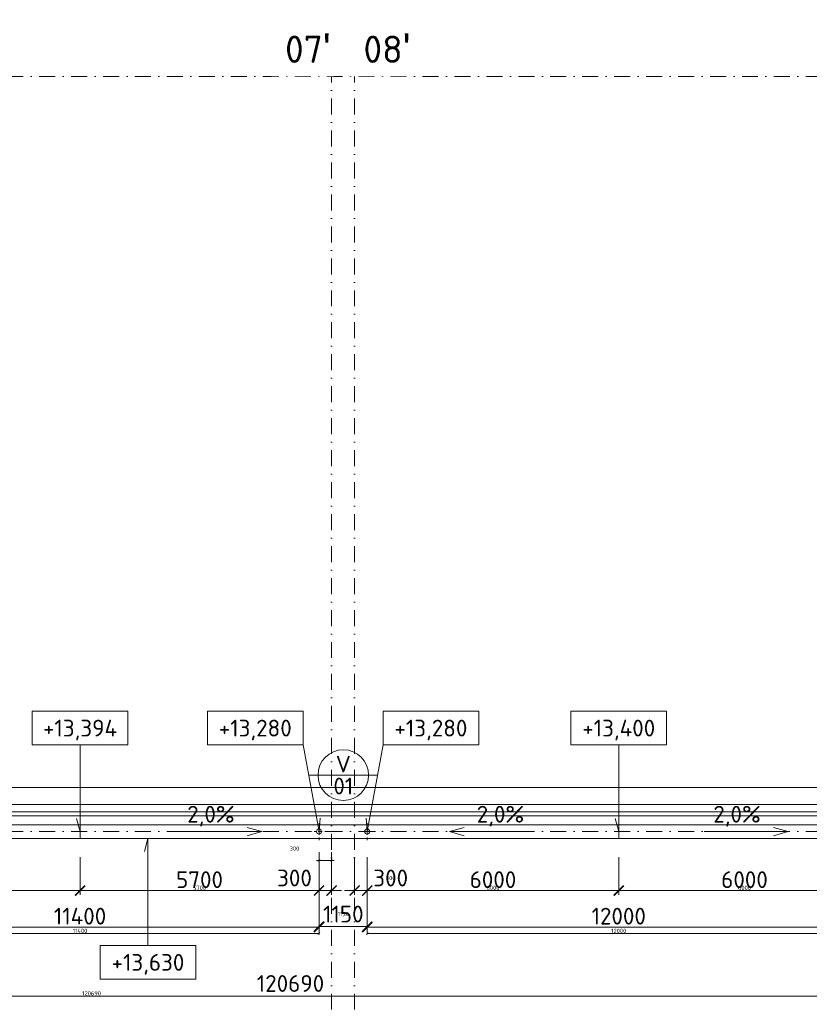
# Model space of a CAD drawing. Header units: millimetres. Extents: x -725694 to 5289369, y -1488057 to 2187451.
# Tile 198 of 256: x 70560 to 89396, y 227184 to 250655. Entities that reach past the tile are written whole.
import ezdxf
from ezdxf.enums import TextEntityAlignment as Align

# ---------------------------------------------------------------- set-up
doc = ezdxf.new("R2010")
doc.units = ezdxf.units.MM
doc.linetypes.add('CENTERX2', pattern=[101.6, 63.5, -12.7, 12.7, -12.7])
doc.linetypes.add('DASHDOT', pattern=[25.4, 12.7, -6.35, 0, -6.35])
doc.layers.get('Defpoints').update_dxf_attribs({"color": 8})
for name, color, linetype, lineweight in [('A99_N_kce-pohl', 1, 'Continuous', 9), ('A99_N_koty-200', 5, 'Continuous', 5), ('A99_N_koty-200 @ 200', 5, 'Continuous', 5), ('A99_N_koty-200 @ 50 (2)', 5, 'Continuous', 5), ('A99_N_koty-vysk', 160, 'Continuous', 5), ('A99_N_txt-popis-200', 240, 'Continuous', 5), ('A99_N_znaceni 200', 5, 'Continuous', 5), ('A99_S_kce-pohl', 7, 'Continuous', 5), ('A99_S_osy', 1, 'CENTERX2', 5)]:
    doc.layers.add(name, color=color, linetype=linetype, lineweight=lineweight)
doc.styles.add('A99_kota', font='isocpeur.ttf', dxfattribs={"height": 2})
doc.styles.add('A99_popis', font='isocpeur.ttf')
doc.styles.add('ad_popis 100', font='isocpeur.ttf', dxfattribs={"height": 200})
doc.dimstyles.new('A99_kota_200 new', dxfattribs={"dimscale": 200, "dimtxt": 2, "dimasz": 1.2, "dimexe": 0.5, "dimexo": 1.5, "dimgap": 0.3, "dimtad": 1, "dimdec": 0, "dimzin": 3, "dimdsep": 46, "dimtxsty": 'A99_kota', "dimblk": 'ARCHTICK', "dimcen": 2.5, "dimazin": 2, "dimtfac": 0.75, "dimtdec": 0, "dimtmove": 2, "dimatfit": 0, "dimfxl": 0, "dimtolj": 1, "dimtzin": 0, "dimlwd": 5, "dimlwe": 5, "dimarcsym": 0})

# ---------------------------------------------------------------- blocks, each defined once
blk = doc.blocks.new('_ArchTick')
at = {"color": 0, "linetype": 'ByBlock', "const_width": 0.15}
blk.add_lwpolyline([(-0.5, -0.5), (0.5, 0.5)], dxfattribs=at)
blk = doc.blocks.new('*D4497')
at = {"layer": 'A99_N_koty-200', "color": 0, "linetype": 'Continuous', "lineweight": 5, "transparency": 16777216}
for p, q in [((11930, 226580), (11930, 227480)), ((132620, 226580), (132620, 227480)), ((11930, 227380), (132620, 227380))]:
    blk.add_line(p, q, dxfattribs=at)
at = {"layer": 'Defpoints', "color": 0, "linetype": 'Continuous', "lineweight": 0, "transparency": 16777216}
for p in [(132620, 227380), (11930, 225255), (132620, 225255)]:
    blk.add_point(p, dxfattribs=at)
at = {"layer": 'A99_N_koty-200', "color": 0, "linetype": 'Continuous', "lineweight": 5, "transparency": 16777216, "xscale": 240, "yscale": 240, "zscale": 240, "rotation": 180}
blk.add_blockref('_ArchTick', (11930, 227380), dxfattribs=at)
at = {"layer": 'A99_N_koty-200', "color": 0, "linetype": 'Continuous', "lineweight": 5, "transparency": 16777216, "xscale": 240, "yscale": 240, "zscale": 240}
blk.add_blockref('_ArchTick', (132620, 227380), dxfattribs=at)
at = {"layer": 'A99_N_koty-200', "color": 0, "linetype": 'Continuous', "transparency": 16777216, "insert": (77020, 227680), "char_height": 400, "attachment_point": 5, "style": 'A99_kota'}
blk.add_mtext('\\A1;120690', dxfattribs=at)
blk = doc.blocks.new('*D4498')
at = {"layer": 'A99_N_koty-200', "color": 0, "linetype": 'Continuous', "lineweight": 5, "transparency": 16777216}
for p, q in [((11930, 227180), (11930, 227405)), ((11930, 227380), (132620, 227380)), ((132620, 227180), (132620, 227405))]:
    blk.add_line(p, q, dxfattribs=at)
at = {"layer": 'Defpoints', "color": 0, "linetype": 'Continuous', "lineweight": 0, "transparency": 16777216}
for p in [(132620, 227380), (11930, 225255), (132620, 225255)]:
    blk.add_point(p, dxfattribs=at)
at = {"layer": 'A99_N_koty-200', "color": 0, "linetype": 'Continuous', "lineweight": 5, "transparency": 16777216, "xscale": 60, "yscale": 60, "zscale": 60, "rotation": 180}
blk.add_blockref('_ArchTick', (11930, 227380), dxfattribs=at)
at = {"layer": 'A99_N_koty-200', "color": 0, "linetype": 'Continuous', "lineweight": 5, "transparency": 16777216, "xscale": 60, "yscale": 60, "zscale": 60}
blk.add_blockref('_ArchTick', (132620, 227380), dxfattribs=at)
at = {"layer": 'A99_N_koty-200', "color": 0, "linetype": 'Continuous', "transparency": 16777216, "insert": (72275, 227445), "char_height": 100, "attachment_point": 5, "style": 'A99_kota'}
blk.add_mtext('\\A1;120690', dxfattribs=at)
blk = doc.blocks.new('*D5005')
at = {"layer": 'A99_N_koty-200', "color": 0, "linetype": 'Continuous', "lineweight": 5, "transparency": 16777216}
for p, q in [((77700, 230695), (77700, 229795)), ((78000, 230695), (78000, 229795)), ((77700, 229895), (77460, 229895)), ((77700, 229895), (78000, 229895)), ((78000, 229895), (78240, 229895))]:
    blk.add_line(p, q, dxfattribs=at)
at = {"layer": 'Defpoints', "color": 0, "linetype": 'Continuous', "lineweight": 0, "transparency": 16777216}
for p in [(77700, 231300), (78000, 231300), (78000, 229895)]:
    blk.add_point(p, dxfattribs=at)
at = {"layer": 'A99_N_koty-200', "color": 0, "linetype": 'Continuous', "lineweight": 5, "transparency": 16777216, "xscale": 240, "yscale": 240, "zscale": 240}
blk.add_blockref('_ArchTick', (77700, 229895), dxfattribs=at)
at = {"layer": 'A99_N_koty-200', "color": 0, "linetype": 'Continuous', "lineweight": 5, "transparency": 16777216, "xscale": 240, "yscale": 240, "zscale": 240, "rotation": 180}
blk.add_blockref('_ArchTick', (78000, 229895), dxfattribs=at)
at = {"layer": 'A99_N_koty-200', "color": 0, "linetype": 'Continuous', "transparency": 16777216, "insert": (77115, 230195), "char_height": 400, "attachment_point": 5, "style": 'A99_kota'}
blk.add_mtext('\\A1;300', dxfattribs=at)
blk = doc.blocks.new('*D5006')
at = {"layer": 'A99_N_koty-200', "color": 0, "linetype": 'Continuous', "lineweight": 5, "transparency": 16777216}
for p, q in [((77700, 230812.5), (77700, 230587.5)), ((78000, 230812.5), (78000, 230587.5)), ((77700, 230612.5), (77640, 230612.5)), ((77700, 230612.5), (78000, 230612.5)), ((78000, 230612.5), (78060, 230612.5))]:
    blk.add_line(p, q, dxfattribs=at)
at = {"layer": 'Defpoints', "color": 0, "linetype": 'Continuous', "lineweight": 0, "transparency": 16777216}
for p in [(77700, 231300), (78000, 231300), (78000, 230612.5)]:
    blk.add_point(p, dxfattribs=at)
at = {"layer": 'A99_N_koty-200', "color": 0, "linetype": 'Continuous', "lineweight": 5, "transparency": 16777216, "xscale": 60, "yscale": 60, "zscale": 60}
blk.add_blockref('_ArchTick', (77700, 230612.5), dxfattribs=at)
at = {"layer": 'A99_N_koty-200', "color": 0, "linetype": 'Continuous', "lineweight": 5, "transparency": 16777216, "xscale": 60, "yscale": 60, "zscale": 60, "rotation": 180}
blk.add_blockref('_ArchTick', (78000, 230612.5), dxfattribs=at)
at = {"layer": 'A99_N_koty-200', "color": 0, "linetype": 'Continuous', "transparency": 16777216, "insert": (77115, 230895), "char_height": 100, "attachment_point": 5, "style": 'A99_kota'}
blk.add_mtext('\\A1;300', dxfattribs=at)
blk = doc.blocks.new('*D5008')
at = {"layer": 'A99_N_koty-200', "color": 0, "linetype": 'Continuous', "lineweight": 5, "transparency": 16777216}
for p, q in [((78550, 230695), (78550, 229795)), ((78850, 230695), (78850, 229795)), ((78550, 229895), (78310, 229895)), ((78550, 229895), (78850, 229895)), ((78850, 229895), (79090, 229895))]:
    blk.add_line(p, q, dxfattribs=at)
at = {"layer": 'Defpoints', "color": 0, "linetype": 'Continuous', "lineweight": 0, "transparency": 16777216}
for p in [(78850, 231300), (78550, 231180), (78850, 229895)]:
    blk.add_point(p, dxfattribs=at)
at = {"layer": 'A99_N_koty-200', "color": 0, "linetype": 'Continuous', "lineweight": 5, "transparency": 16777216, "xscale": 240, "yscale": 240, "zscale": 240}
blk.add_blockref('_ArchTick', (78550, 229895), dxfattribs=at)
at = {"layer": 'A99_N_koty-200', "color": 0, "linetype": 'Continuous', "lineweight": 5, "transparency": 16777216, "xscale": 240, "yscale": 240, "zscale": 240, "rotation": 180}
blk.add_blockref('_ArchTick', (78850, 229895), dxfattribs=at)
at = {"layer": 'A99_N_koty-200', "color": 0, "linetype": 'Continuous', "transparency": 16777216, "insert": (79410, 230195), "char_height": 400, "attachment_point": 5, "style": 'A99_kota'}
blk.add_mtext('\\A1;300', dxfattribs=at)
blk = doc.blocks.new('*D5009')
at = {"layer": 'A99_N_koty-200', "color": 0, "linetype": 'Continuous', "lineweight": 5, "transparency": 16777216}
for p, q in [((78550, 230095), (78550, 229870)), ((78850, 230095), (78850, 229870)), ((78550, 229895), (78490, 229895)), ((78550, 229895), (78850, 229895)), ((78850, 229895), (78910, 229895))]:
    blk.add_line(p, q, dxfattribs=at)
at = {"layer": 'Defpoints', "color": 0, "linetype": 'Continuous', "lineweight": 0, "transparency": 16777216}
for p in [(78850, 231300), (78550, 231180), (78850, 229895)]:
    blk.add_point(p, dxfattribs=at)
at = {"layer": 'A99_N_koty-200', "color": 0, "linetype": 'Continuous', "lineweight": 5, "transparency": 16777216, "xscale": 60, "yscale": 60, "zscale": 60}
blk.add_blockref('_ArchTick', (78550, 229895), dxfattribs=at)
at = {"layer": 'A99_N_koty-200', "color": 0, "linetype": 'Continuous', "lineweight": 5, "transparency": 16777216, "xscale": 60, "yscale": 60, "zscale": 60, "rotation": 180}
blk.add_blockref('_ArchTick', (78850, 229895), dxfattribs=at)
at = {"layer": 'A99_N_koty-200', "color": 0, "linetype": 'Continuous', "transparency": 16777216, "insert": (79410, 230195), "char_height": 100, "attachment_point": 5, "style": 'A99_kota'}
blk.add_mtext('\\A1;300', dxfattribs=at)
blk = doc.blocks.new('*D5011')
at = {"layer": 'A99_N_koty-200', "color": 0, "linetype": 'Continuous', "lineweight": 5, "transparency": 16777216}
for p, q in [((78850, 229825), (78850, 228925)), ((90850, 229825), (90850, 228925)), ((78850, 229025), (90850, 229025))]:
    blk.add_line(p, q, dxfattribs=at)
at = {"layer": 'Defpoints', "color": 0, "linetype": 'Continuous', "lineweight": 0, "transparency": 16777216}
for p in [(78850, 231300), (90850, 231300), (90850, 229025)]:
    blk.add_point(p, dxfattribs=at)
at = {"layer": 'A99_N_koty-200', "color": 0, "linetype": 'Continuous', "lineweight": 5, "transparency": 16777216, "xscale": 240, "yscale": 240, "zscale": 240, "rotation": 180}
blk.add_blockref('_ArchTick', (78850, 229025), dxfattribs=at)
at = {"layer": 'A99_N_koty-200', "color": 0, "linetype": 'Continuous', "lineweight": 5, "transparency": 16777216, "xscale": 240, "yscale": 240, "zscale": 240}
blk.add_blockref('_ArchTick', (90850, 229025), dxfattribs=at)
at = {"layer": 'A99_N_koty-200', "color": 0, "linetype": 'Continuous', "transparency": 16777216, "insert": (84850, 229285), "char_height": 400, "attachment_point": 5, "style": 'A99_kota'}
blk.add_mtext('\\A1;12000', dxfattribs=at)
blk = doc.blocks.new('*D5012')
at = {"layer": 'A99_N_koty-200', "color": 0, "linetype": 'Continuous', "lineweight": 5, "transparency": 16777216}
for p, q in [((78850, 229070), (78850, 228845)), ((78850, 228870), (90850, 228870)), ((90850, 229070), (90850, 228845))]:
    blk.add_line(p, q, dxfattribs=at)
at = {"layer": 'Defpoints', "color": 0, "linetype": 'Continuous', "lineweight": 0, "transparency": 16777216}
for p in [(78850, 231300), (90850, 231300), (90850, 228870)]:
    blk.add_point(p, dxfattribs=at)
at = {"layer": 'A99_N_koty-200', "color": 0, "linetype": 'Continuous', "lineweight": 5, "transparency": 16777216, "xscale": 60, "yscale": 60, "zscale": 60, "rotation": 180}
blk.add_blockref('_ArchTick', (78850, 228870), dxfattribs=at)
at = {"layer": 'A99_N_koty-200', "color": 0, "linetype": 'Continuous', "lineweight": 5, "transparency": 16777216, "xscale": 60, "yscale": 60, "zscale": 60}
blk.add_blockref('_ArchTick', (90850, 228870), dxfattribs=at)
at = {"layer": 'A99_N_koty-200', "color": 0, "linetype": 'Continuous', "transparency": 16777216, "insert": (84850, 228935), "char_height": 100, "attachment_point": 5, "style": 'A99_kota'}
blk.add_mtext('\\A1;12000', dxfattribs=at)
blk = doc.blocks.new('*D5014')
at = {"layer": 'A99_N_koty-200', "color": 0, "linetype": 'Continuous', "lineweight": 5, "transparency": 16777216}
for p, q in [((72000, 230695), (72000, 229795)), ((66300, 230390), (66300, 229795)), ((66300, 229895), (72000, 229895))]:
    blk.add_line(p, q, dxfattribs=at)
at = {"layer": 'Defpoints', "color": 0, "linetype": 'Continuous', "lineweight": 0, "transparency": 16777216}
for p in [(72000, 231180), (66300, 230690), (72000, 229895)]:
    blk.add_point(p, dxfattribs=at)
at = {"layer": 'A99_N_koty-200', "color": 0, "linetype": 'Continuous', "lineweight": 5, "transparency": 16777216, "xscale": 240, "yscale": 240, "zscale": 240, "rotation": 180}
blk.add_blockref('_ArchTick', (66300, 229895), dxfattribs=at)
at = {"layer": 'A99_N_koty-200', "color": 0, "linetype": 'Continuous', "lineweight": 5, "transparency": 16777216, "xscale": 240, "yscale": 240, "zscale": 240}
blk.add_blockref('_ArchTick', (72000, 229895), dxfattribs=at)
at = {"layer": 'A99_N_koty-200', "color": 0, "linetype": 'Continuous', "transparency": 16777216, "insert": (69150, 230155), "char_height": 400, "attachment_point": 5, "style": 'A99_kota'}
blk.add_mtext('\\A1;5700', dxfattribs=at)
blk = doc.blocks.new('*D5015')
at = {"layer": 'A99_N_koty-200', "color": 0, "linetype": 'Continuous', "lineweight": 5, "transparency": 16777216}
for p, q in [((66300, 230095), (66300, 229870)), ((72000, 230095), (72000, 229870)), ((66300, 229895), (72000, 229895))]:
    blk.add_line(p, q, dxfattribs=at)
at = {"layer": 'Defpoints', "color": 0, "linetype": 'Continuous', "lineweight": 0, "transparency": 16777216}
for p in [(72000, 231180), (66300, 230690), (72000, 229895)]:
    blk.add_point(p, dxfattribs=at)
at = {"layer": 'A99_N_koty-200', "color": 0, "linetype": 'Continuous', "lineweight": 5, "transparency": 16777216, "xscale": 60, "yscale": 60, "zscale": 60, "rotation": 180}
blk.add_blockref('_ArchTick', (66300, 229895), dxfattribs=at)
at = {"layer": 'A99_N_koty-200', "color": 0, "linetype": 'Continuous', "lineweight": 5, "transparency": 16777216, "xscale": 60, "yscale": 60, "zscale": 60}
blk.add_blockref('_ArchTick', (72000, 229895), dxfattribs=at)
at = {"layer": 'A99_N_koty-200', "color": 0, "linetype": 'Continuous', "transparency": 16777216, "insert": (69150, 229960), "char_height": 100, "attachment_point": 5, "style": 'A99_kota'}
blk.add_mtext('\\A1;5700', dxfattribs=at)
blk = doc.blocks.new('*D5017')
at = {"layer": 'A99_N_koty-200', "color": 0, "linetype": 'Continuous', "lineweight": 5, "transparency": 16777216}
for p, q in [((72000, 230695), (72000, 229795)), ((77700, 230695), (77700, 229795)), ((77700, 229895), (72000, 229895))]:
    blk.add_line(p, q, dxfattribs=at)
at = {"layer": 'Defpoints', "color": 0, "linetype": 'Continuous', "lineweight": 0, "transparency": 16777216}
for p in [(77700, 231300), (72000, 231180), (72000, 229895)]:
    blk.add_point(p, dxfattribs=at)
at = {"layer": 'A99_N_koty-200', "color": 0, "linetype": 'Continuous', "lineweight": 5, "transparency": 16777216, "xscale": 240, "yscale": 240, "zscale": 240, "rotation": 180}
blk.add_blockref('_ArchTick', (72000, 229895), dxfattribs=at)
at = {"layer": 'A99_N_koty-200', "color": 0, "linetype": 'Continuous', "lineweight": 5, "transparency": 16777216, "xscale": 240, "yscale": 240, "zscale": 240}
blk.add_blockref('_ArchTick', (77700, 229895), dxfattribs=at)
at = {"layer": 'A99_N_koty-200', "color": 0, "linetype": 'Continuous', "transparency": 16777216, "insert": (74850, 230155), "char_height": 400, "attachment_point": 5, "style": 'A99_kota'}
blk.add_mtext('\\A1;5700', dxfattribs=at)
blk = doc.blocks.new('*D5018')
at = {"layer": 'A99_N_koty-200', "color": 0, "linetype": 'Continuous', "lineweight": 5, "transparency": 16777216}
for p, q in [((72000, 230095), (72000, 229870)), ((77700, 230095), (77700, 229870)), ((77700, 229895), (72000, 229895))]:
    blk.add_line(p, q, dxfattribs=at)
at = {"layer": 'Defpoints', "color": 0, "linetype": 'Continuous', "lineweight": 0, "transparency": 16777216}
for p in [(77700, 231300), (72000, 231180), (72000, 229895)]:
    blk.add_point(p, dxfattribs=at)
at = {"layer": 'A99_N_koty-200', "color": 0, "linetype": 'Continuous', "lineweight": 5, "transparency": 16777216, "xscale": 60, "yscale": 60, "zscale": 60, "rotation": 180}
blk.add_blockref('_ArchTick', (72000, 229895), dxfattribs=at)
at = {"layer": 'A99_N_koty-200', "color": 0, "linetype": 'Continuous', "lineweight": 5, "transparency": 16777216, "xscale": 60, "yscale": 60, "zscale": 60}
blk.add_blockref('_ArchTick', (77700, 229895), dxfattribs=at)
at = {"layer": 'A99_N_koty-200', "color": 0, "linetype": 'Continuous', "transparency": 16777216, "insert": (74850, 229960), "char_height": 100, "attachment_point": 5, "style": 'A99_kota'}
blk.add_mtext('\\A1;5700', dxfattribs=at)
blk = doc.blocks.new('*U66')
at = {"color": 0, "linetype": 'ByBlock'}
for p, q in [((5.7, -4), (5.7, -14.35)), ((5.7, -14.35), (5.29, -12.8))]:
    blk.add_line(p, q, dxfattribs=at)
blk.add_lwpolyline([(0, -4), (11.4, -4), (11.4, 0), (0, 0)], close=True, dxfattribs=at)
at = {"color": 0, "linetype": 'ByBlock', "style": 'A99_kota'}
for tag, p in [('VYSKA', (5.7, -2.24)), ('VYSKA_POPIS1', (5.7, -6.04)), ('VYSKA_POPIS2', (5.9, -9.54)), ('VYSKA_POPIS3', (5.9, -13.04))]:
    blk.add_attdef(tag, text='', height=2, dxfattribs=at).set_placement(p, align=Align.MIDDLE)
blk = doc.blocks.new('*U68')
at = {"color": 0, "linetype": 'ByBlock'}
for q in [(0, -4), (-2.03, -12.76)]:
    blk.add_line((-1.9, -14.35), q, dxfattribs=at)
blk.add_lwpolyline([(0, -4), (11.4, -4), (11.4, 0), (0, 0)], close=True, dxfattribs=at)
at = {"color": 0, "linetype": 'ByBlock', "style": 'A99_kota'}
for tag, p in [('VYSKA', (5.7, -2.24)), ('VYSKA_POPIS1', (5.7, -6.04)), ('VYSKA_POPIS2', (5.9, -9.54)), ('VYSKA_POPIS3', (5.9, -13.04))]:
    blk.add_attdef(tag, text='', height=2, dxfattribs=at).set_placement(p, align=Align.MIDDLE)
blk = doc.blocks.new('*D5473')
at = {"layer": 'A99_N_koty-200', "color": 0, "linetype": 'Continuous', "lineweight": 5, "transparency": 16777216}
for p, q in [((77700, 229034.5), (77700, 229134.5)), ((78850, 229034.5), (78850, 229134.5)), ((77700, 229034.5), (78850, 229034.5))]:
    blk.add_line(p, q, dxfattribs=at)
at = {"layer": 'Defpoints', "color": 0, "linetype": 'Continuous', "lineweight": 0, "transparency": 16777216}
for p in [(77700, 229034.5), (78850, 229034.5), (78850, 229034.5)]:
    blk.add_point(p, dxfattribs=at)
at = {"layer": 'A99_N_koty-200', "color": 0, "linetype": 'Continuous', "lineweight": 5, "transparency": 16777216, "xscale": 240, "yscale": 240, "zscale": 240, "rotation": 180}
blk.add_blockref('_ArchTick', (77700, 229034.5), dxfattribs=at)
at = {"layer": 'A99_N_koty-200', "color": 0, "linetype": 'Continuous', "lineweight": 5, "transparency": 16777216, "xscale": 240, "yscale": 240, "zscale": 240}
blk.add_blockref('_ArchTick', (78850, 229034.5), dxfattribs=at)
at = {"layer": 'A99_N_koty-200', "color": 0, "linetype": 'Continuous', "transparency": 16777216, "insert": (78280, 229334.5), "char_height": 400, "attachment_point": 5, "style": 'A99_kota'}
blk.add_mtext('\\A1;1150', dxfattribs=at)
blk = doc.blocks.new('*D5474')
at = {"layer": 'A99_N_koty-200', "color": 0, "linetype": 'Continuous', "lineweight": 5, "transparency": 16777216}
for p, q in [((77700, 229034.5), (77700, 229059.5)), ((77700, 229034.5), (78850, 229034.5)), ((78850, 229034.5), (78850, 229059.5))]:
    blk.add_line(p, q, dxfattribs=at)
at = {"layer": 'Defpoints', "color": 0, "linetype": 'Continuous', "lineweight": 0, "transparency": 16777216}
for p in [(77700, 229034.5), (78850, 229034.5), (78850, 229034.5)]:
    blk.add_point(p, dxfattribs=at)
at = {"layer": 'A99_N_koty-200', "color": 0, "linetype": 'Continuous', "lineweight": 5, "transparency": 16777216, "xscale": 60, "yscale": 60, "zscale": 60, "rotation": 180}
blk.add_blockref('_ArchTick', (77700, 229034.5), dxfattribs=at)
at = {"layer": 'A99_N_koty-200', "color": 0, "linetype": 'Continuous', "lineweight": 5, "transparency": 16777216, "xscale": 60, "yscale": 60, "zscale": 60}
blk.add_blockref('_ArchTick', (78850, 229034.5), dxfattribs=at)
at = {"layer": 'A99_N_koty-200', "color": 0, "linetype": 'Continuous', "transparency": 16777216, "insert": (78280, 229334.5), "char_height": 100, "attachment_point": 5, "style": 'A99_kota'}
blk.add_mtext('\\A1;1150', dxfattribs=at)
blk = doc.blocks.new('*D5476')
at = {"layer": 'A99_N_koty-200', "color": 0, "linetype": 'Continuous', "lineweight": 5, "transparency": 16777216}
for p, q in [((66300, 229825), (66300, 228925)), ((77700, 229825), (77700, 228925)), ((77700, 229025), (66300, 229025))]:
    blk.add_line(p, q, dxfattribs=at)
at = {"layer": 'Defpoints', "color": 0, "linetype": 'Continuous', "lineweight": 0, "transparency": 16777216}
for p in [(66300, 231300), (77700, 231300), (66300, 229025)]:
    blk.add_point(p, dxfattribs=at)
at = {"layer": 'A99_N_koty-200', "color": 0, "linetype": 'Continuous', "lineweight": 5, "transparency": 16777216, "xscale": 240, "yscale": 240, "zscale": 240, "rotation": 180}
blk.add_blockref('_ArchTick', (66300, 229025), dxfattribs=at)
at = {"layer": 'A99_N_koty-200', "color": 0, "linetype": 'Continuous', "lineweight": 5, "transparency": 16777216, "xscale": 240, "yscale": 240, "zscale": 240}
blk.add_blockref('_ArchTick', (77700, 229025), dxfattribs=at)
at = {"layer": 'A99_N_koty-200', "color": 0, "linetype": 'Continuous', "transparency": 16777216, "insert": (72000, 229285), "char_height": 400, "attachment_point": 5, "style": 'A99_kota'}
blk.add_mtext('\\A1;11400', dxfattribs=at)
blk = doc.blocks.new('*D5477')
at = {"layer": 'A99_N_koty-200', "color": 0, "linetype": 'Continuous', "lineweight": 5, "transparency": 16777216}
for p, q in [((66300, 229070), (66300, 228845)), ((77700, 228870), (66300, 228870)), ((77700, 229070), (77700, 228845))]:
    blk.add_line(p, q, dxfattribs=at)
at = {"layer": 'Defpoints', "color": 0, "linetype": 'Continuous', "lineweight": 0, "transparency": 16777216}
for p in [(66300, 231300), (77700, 231300), (66300, 228870)]:
    blk.add_point(p, dxfattribs=at)
at = {"layer": 'A99_N_koty-200', "color": 0, "linetype": 'Continuous', "lineweight": 5, "transparency": 16777216, "xscale": 60, "yscale": 60, "zscale": 60, "rotation": 180}
blk.add_blockref('_ArchTick', (66300, 228870), dxfattribs=at)
at = {"layer": 'A99_N_koty-200', "color": 0, "linetype": 'Continuous', "lineweight": 5, "transparency": 16777216, "xscale": 60, "yscale": 60, "zscale": 60}
blk.add_blockref('_ArchTick', (77700, 228870), dxfattribs=at)
at = {"layer": 'A99_N_koty-200', "color": 0, "linetype": 'Continuous', "transparency": 16777216, "insert": (72000, 228935), "char_height": 100, "attachment_point": 5, "style": 'A99_kota'}
blk.add_mtext('\\A1;11400', dxfattribs=at)
blk = doc.blocks.new('*D5479')
at = {"layer": 'A99_N_koty-200', "color": 0, "linetype": 'Continuous', "lineweight": 5, "transparency": 16777216}
for p, q in [((78850, 230695), (78850, 229795)), ((84850, 230695), (84850, 229795)), ((78850, 229895), (84850, 229895))]:
    blk.add_line(p, q, dxfattribs=at)
at = {"layer": 'Defpoints', "color": 0, "linetype": 'Continuous', "lineweight": 0, "transparency": 16777216}
for p in [(78850, 231300), (84850, 231180), (84850, 229895)]:
    blk.add_point(p, dxfattribs=at)
at = {"layer": 'A99_N_koty-200', "color": 0, "linetype": 'Continuous', "lineweight": 5, "transparency": 16777216, "xscale": 240, "yscale": 240, "zscale": 240, "rotation": 180}
blk.add_blockref('_ArchTick', (78850, 229895), dxfattribs=at)
at = {"layer": 'A99_N_koty-200', "color": 0, "linetype": 'Continuous', "lineweight": 5, "transparency": 16777216, "xscale": 240, "yscale": 240, "zscale": 240}
blk.add_blockref('_ArchTick', (84850, 229895), dxfattribs=at)
at = {"layer": 'A99_N_koty-200', "color": 0, "linetype": 'Continuous', "transparency": 16777216, "insert": (81850, 230155), "char_height": 400, "attachment_point": 5, "style": 'A99_kota'}
blk.add_mtext('\\A1;6000', dxfattribs=at)
blk = doc.blocks.new('*D5480')
at = {"layer": 'A99_N_koty-200', "color": 0, "linetype": 'Continuous', "lineweight": 5, "transparency": 16777216}
for p, q in [((78850, 230095), (78850, 229870)), ((84850, 230095), (84850, 229870)), ((78850, 229895), (84850, 229895))]:
    blk.add_line(p, q, dxfattribs=at)
at = {"layer": 'Defpoints', "color": 0, "linetype": 'Continuous', "lineweight": 0, "transparency": 16777216}
for p in [(78850, 231300), (84850, 231180), (84850, 229895)]:
    blk.add_point(p, dxfattribs=at)
at = {"layer": 'A99_N_koty-200', "color": 0, "linetype": 'Continuous', "lineweight": 5, "transparency": 16777216, "xscale": 60, "yscale": 60, "zscale": 60, "rotation": 180}
blk.add_blockref('_ArchTick', (78850, 229895), dxfattribs=at)
at = {"layer": 'A99_N_koty-200', "color": 0, "linetype": 'Continuous', "lineweight": 5, "transparency": 16777216, "xscale": 60, "yscale": 60, "zscale": 60}
blk.add_blockref('_ArchTick', (84850, 229895), dxfattribs=at)
at = {"layer": 'A99_N_koty-200', "color": 0, "linetype": 'Continuous', "transparency": 16777216, "insert": (81850, 229960), "char_height": 100, "attachment_point": 5, "style": 'A99_kota'}
blk.add_mtext('\\A1;6000', dxfattribs=at)
blk = doc.blocks.new('*D5482')
at = {"layer": 'A99_N_koty-200', "color": 0, "linetype": 'Continuous', "lineweight": 5, "transparency": 16777216}
for p, q in [((84850, 230695), (84850, 229795)), ((90850, 230695), (90850, 229795)), ((90850, 229895), (84850, 229895))]:
    blk.add_line(p, q, dxfattribs=at)
at = {"layer": 'Defpoints', "color": 0, "linetype": 'Continuous', "lineweight": 0, "transparency": 16777216}
for p in [(90850, 231300), (84850, 231180), (84850, 229895)]:
    blk.add_point(p, dxfattribs=at)
at = {"layer": 'A99_N_koty-200', "color": 0, "linetype": 'Continuous', "lineweight": 5, "transparency": 16777216, "xscale": 240, "yscale": 240, "zscale": 240, "rotation": 180}
blk.add_blockref('_ArchTick', (84850, 229895), dxfattribs=at)
at = {"layer": 'A99_N_koty-200', "color": 0, "linetype": 'Continuous', "lineweight": 5, "transparency": 16777216, "xscale": 240, "yscale": 240, "zscale": 240}
blk.add_blockref('_ArchTick', (90850, 229895), dxfattribs=at)
at = {"layer": 'A99_N_koty-200', "color": 0, "linetype": 'Continuous', "transparency": 16777216, "insert": (87850, 230155), "char_height": 400, "attachment_point": 5, "style": 'A99_kota'}
blk.add_mtext('\\A1;6000', dxfattribs=at)
blk = doc.blocks.new('*D5483')
at = {"layer": 'A99_N_koty-200', "color": 0, "linetype": 'Continuous', "lineweight": 5, "transparency": 16777216}
for p, q in [((84850, 230095), (84850, 229870)), ((90850, 230095), (90850, 229870)), ((90850, 229895), (84850, 229895))]:
    blk.add_line(p, q, dxfattribs=at)
at = {"layer": 'Defpoints', "color": 0, "linetype": 'Continuous', "lineweight": 0, "transparency": 16777216}
for p in [(90850, 231300), (84850, 231180), (84850, 229895)]:
    blk.add_point(p, dxfattribs=at)
at = {"layer": 'A99_N_koty-200', "color": 0, "linetype": 'Continuous', "lineweight": 5, "transparency": 16777216, "xscale": 60, "yscale": 60, "zscale": 60, "rotation": 180}
blk.add_blockref('_ArchTick', (84850, 229895), dxfattribs=at)
at = {"layer": 'A99_N_koty-200', "color": 0, "linetype": 'Continuous', "lineweight": 5, "transparency": 16777216, "xscale": 60, "yscale": 60, "zscale": 60}
blk.add_blockref('_ArchTick', (90850, 229895), dxfattribs=at)
at = {"layer": 'A99_N_koty-200', "color": 0, "linetype": 'Continuous', "transparency": 16777216, "insert": (87850, 229960), "char_height": 100, "attachment_point": 5, "style": 'A99_kota'}
blk.add_mtext('\\A1;6000', dxfattribs=at)
blk = doc.blocks.new('*U20')
at = {"color": 0, "linetype": 'ByBlock'}
blk.add_line((-3.02, 0), (3.02, 0), dxfattribs=at)
blk.add_circle((0, 0), 3.02, dxfattribs=at)
at = {"color": 0, "linetype": 'ByBlock', "style": 'A99_popis'}
for tag, p in [('KATEGORIE', (0, 1.31)), ('PRVEK', (0, -1.3))]:
    blk.add_attdef(tag, text='', height=2, dxfattribs=at).set_placement(p, align=Align.MIDDLE_CENTER)
blk = doc.blocks.new('*U67')
at = {"color": 0, "linetype": 'ByBlock'}
for p, q in [((5.7, 12.75), (5.29, 11.2)), ((5.7, 0), (5.7, 12.75))]:
    blk.add_line(p, q, dxfattribs=at)
blk.add_lwpolyline([(0, -4), (11.4, -4), (11.4, 0), (0, 0)], close=True, dxfattribs=at)
at = {"color": 0, "linetype": 'ByBlock', "style": 'A99_kota'}
for tag, p in [('VYSKA', (5.7, -2.24)), ('VYSKA_POPIS1', (5.7, -6.04)), ('VYSKA_POPIS2', (5.9, -9.54)), ('VYSKA_POPIS3', (5.9, -13.04))]:
    blk.add_attdef(tag, text='', height=2, dxfattribs=at).set_placement(p, align=Align.MIDDLE)
blk = doc.blocks.new('*U6031')
at = {"layer": 'A99_N_koty-200 @ 200', "linetype": 'Continuous'}
dim = blk.add_linear_dim(base=(132620, 227380), p1=(11930, 225255), p2=(132620, 225255), dimstyle='A99_kota_200 new', override={"dimscale": 200, "dimtix": 1, "dimtofl": 1, "dimtmove": 2, "dimatfit": 0}, dxfattribs=at)
dim.commit()
dim.dimension.update_dxf_attribs({"geometry": '*D4497', "text_midpoint": (77020, 227680), "dimtype": 128})
at = {"layer": 'A99_N_koty-200 @ 50 (2)', "linetype": 'Continuous'}
dim = blk.add_linear_dim(base=(132620, 227380), p1=(11930, 225255), p2=(132620, 225255), dimstyle='A99_kota_200 new', override={"dimscale": 50, "dimtix": 1, "dimtofl": 1, "dimtmove": 2, "dimatfit": 0}, dxfattribs=at)
dim.commit()
dim.dimension.update_dxf_attribs({"geometry": '*D4498', "text_midpoint": (72275, 227445)})
blk = doc.blocks.new('*U6166')
at = {"layer": 'A99_N_koty-200 @ 200', "linetype": 'Continuous'}
dim = blk.add_linear_dim(base=(78000, 229895), p1=(77700, 231300), p2=(78000, 231300), dimstyle='A99_kota_200 new', override={"dimscale": 200, "dimtix": 1, "dimtofl": 1, "dimtmove": 2, "dimatfit": 0}, dxfattribs=at)
dim.commit()
dim.dimension.update_dxf_attribs({"geometry": '*D5005', "text_midpoint": (77115, 230195), "dimtype": 128})
at = {"layer": 'A99_N_koty-200 @ 50 (2)', "linetype": 'Continuous'}
dim = blk.add_linear_dim(base=(78000, 230612.5), p1=(77700, 231300), p2=(78000, 231300), dimstyle='A99_kota_200 new', override={"dimscale": 50, "dimtix": 1, "dimtofl": 1, "dimtmove": 2, "dimatfit": 0}, dxfattribs=at)
dim.commit()
dim.dimension.update_dxf_attribs({"geometry": '*D5006', "text_midpoint": (77115, 230895), "dimtype": 128})
blk = doc.blocks.new('*U6167')
at = {"layer": 'A99_N_koty-200 @ 200', "linetype": 'Continuous'}
dim = blk.add_linear_dim(base=(78850, 229895), p1=(78550, 231180), p2=(78850, 231300), dimstyle='A99_kota_200 new', override={"dimscale": 200, "dimtix": 1, "dimtofl": 1, "dimtmove": 2, "dimatfit": 0}, dxfattribs=at)
dim.commit()
dim.dimension.update_dxf_attribs({"geometry": '*D5008', "text_midpoint": (79410, 230195), "dimtype": 128})
at = {"layer": 'A99_N_koty-200 @ 50 (2)', "linetype": 'Continuous'}
dim = blk.add_linear_dim(base=(78850, 229895), p1=(78550, 231180), p2=(78850, 231300), dimstyle='A99_kota_200 new', override={"dimscale": 50, "dimtix": 1, "dimtofl": 1, "dimtmove": 2, "dimatfit": 0}, dxfattribs=at)
dim.commit()
dim.dimension.update_dxf_attribs({"geometry": '*D5009', "text_midpoint": (79410, 230195), "dimtype": 128})
blk = doc.blocks.new('*U6168')
at = {"layer": 'A99_N_koty-200 @ 200', "linetype": 'Continuous'}
dim = blk.add_linear_dim(base=(90850, 229025), p1=(78850, 231300), p2=(90850, 231300), dimstyle='A99_kota_200 new', override={"dimscale": 200, "dimtix": 1, "dimtofl": 1, "dimtmove": 2, "dimatfit": 0}, dxfattribs=at)
dim.commit()
dim.dimension.update_dxf_attribs({"geometry": '*D5011', "text_midpoint": (84850, 229285)})
at = {"layer": 'A99_N_koty-200 @ 50 (2)', "linetype": 'Continuous'}
dim = blk.add_linear_dim(base=(90850, 228870), p1=(78850, 231300), p2=(90850, 231300), dimstyle='A99_kota_200 new', override={"dimscale": 50, "dimtix": 1, "dimtofl": 1, "dimtmove": 2, "dimatfit": 0}, dxfattribs=at)
dim.commit()
dim.dimension.update_dxf_attribs({"geometry": '*D5012', "text_midpoint": (84850, 228935)})
blk = doc.blocks.new('*U6169')
at = {"layer": 'A99_N_koty-200 @ 200', "linetype": 'Continuous'}
dim = blk.add_linear_dim(base=(72000, 229895), p1=(66300, 230690), p2=(72000, 231180), dimstyle='A99_kota_200 new', override={"dimscale": 200, "dimtix": 1, "dimtofl": 1, "dimtmove": 2, "dimatfit": 0}, dxfattribs=at)
dim.commit()
dim.dimension.update_dxf_attribs({"geometry": '*D5014', "text_midpoint": (69150, 230155)})
at = {"layer": 'A99_N_koty-200 @ 50 (2)', "linetype": 'Continuous'}
dim = blk.add_linear_dim(base=(72000, 229895), p1=(66300, 230690), p2=(72000, 231180), dimstyle='A99_kota_200 new', override={"dimscale": 50, "dimtix": 1, "dimtofl": 1, "dimtmove": 2, "dimatfit": 0}, dxfattribs=at)
dim.commit()
dim.dimension.update_dxf_attribs({"geometry": '*D5015', "text_midpoint": (69150, 229960)})
blk = doc.blocks.new('*U6170')
at = {"layer": 'A99_N_koty-200 @ 200', "linetype": 'Continuous'}
dim = blk.add_linear_dim(base=(72000, 229895), p1=(77700, 231300), p2=(72000, 231180), angle=180, dimstyle='A99_kota_200 new', override={"dimscale": 200, "dimtix": 1, "dimtofl": 1, "dimtmove": 2, "dimatfit": 0}, dxfattribs=at)
dim.commit()
dim.dimension.update_dxf_attribs({"geometry": '*D5017', "text_midpoint": (74850, 230155)})
at = {"layer": 'A99_N_koty-200 @ 50 (2)', "linetype": 'Continuous'}
dim = blk.add_linear_dim(base=(72000, 229895), p1=(77700, 231300), p2=(72000, 231180), angle=180, dimstyle='A99_kota_200 new', override={"dimscale": 50, "dimtix": 1, "dimtofl": 1, "dimtmove": 2, "dimatfit": 0}, dxfattribs=at)
dim.commit()
dim.dimension.update_dxf_attribs({"geometry": '*D5018', "text_midpoint": (74850, 229960)})
blk = doc.blocks.new('*U6322')
at = {"layer": 'A99_N_koty-200 @ 200', "linetype": 'Continuous'}
dim = blk.add_linear_dim(base=(78850, 229034.5), p1=(77700, 229034.5), p2=(78850, 229034.5), dimstyle='A99_kota_200 new', override={"dimscale": 200, "dimtix": 1, "dimtofl": 1, "dimtmove": 2, "dimatfit": 0}, dxfattribs=at)
dim.commit()
dim.dimension.update_dxf_attribs({"geometry": '*D5473', "text_midpoint": (78280, 229334.5), "dimtype": 128})
at = {"layer": 'A99_N_koty-200 @ 50 (2)', "linetype": 'Continuous'}
dim = blk.add_linear_dim(base=(78850, 229034.5), p1=(77700, 229034.5), p2=(78850, 229034.5), dimstyle='A99_kota_200 new', override={"dimscale": 50, "dimtix": 1, "dimtofl": 1, "dimtmove": 2, "dimatfit": 0}, dxfattribs=at)
dim.commit()
dim.dimension.update_dxf_attribs({"geometry": '*D5474', "text_midpoint": (78280, 229334.5), "dimtype": 128})
blk = doc.blocks.new('*U6323')
at = {"layer": 'A99_N_koty-200 @ 200', "linetype": 'Continuous'}
dim = blk.add_linear_dim(base=(66300, 229025), p1=(77700, 231300), p2=(66300, 231300), angle=180, dimstyle='A99_kota_200 new', override={"dimscale": 200, "dimtix": 1, "dimtofl": 1, "dimtmove": 2, "dimatfit": 0}, dxfattribs=at)
dim.commit()
dim.dimension.update_dxf_attribs({"geometry": '*D5476', "text_midpoint": (72000, 229285)})
at = {"layer": 'A99_N_koty-200 @ 50 (2)', "linetype": 'Continuous'}
dim = blk.add_linear_dim(base=(66300, 228870), p1=(77700, 231300), p2=(66300, 231300), angle=180, dimstyle='A99_kota_200 new', override={"dimscale": 50, "dimtix": 1, "dimtofl": 1, "dimtmove": 2, "dimatfit": 0}, dxfattribs=at)
dim.commit()
dim.dimension.update_dxf_attribs({"geometry": '*D5477', "text_midpoint": (72000, 228935)})
blk = doc.blocks.new('*U6324')
at = {"layer": 'A99_N_koty-200 @ 200', "linetype": 'Continuous'}
dim = blk.add_linear_dim(base=(84850, 229895), p1=(78850, 231300), p2=(84850, 231180), angle=0, dimstyle='A99_kota_200 new', override={"dimscale": 200, "dimtix": 1, "dimtofl": 1, "dimtmove": 2, "dimatfit": 0}, dxfattribs=at)
dim.commit()
dim.dimension.update_dxf_attribs({"geometry": '*D5479', "text_midpoint": (81850, 230155)})
at = {"layer": 'A99_N_koty-200 @ 50 (2)', "linetype": 'Continuous'}
dim = blk.add_linear_dim(base=(84850, 229895), p1=(78850, 231300), p2=(84850, 231180), angle=0, dimstyle='A99_kota_200 new', override={"dimscale": 50, "dimtix": 1, "dimtofl": 1, "dimtmove": 2, "dimatfit": 0}, dxfattribs=at)
dim.commit()
dim.dimension.update_dxf_attribs({"geometry": '*D5480', "text_midpoint": (81850, 229960)})
blk = doc.blocks.new('*U6325')
at = {"layer": 'A99_N_koty-200 @ 200', "linetype": 'Continuous'}
dim = blk.add_linear_dim(base=(84850, 229895), p1=(90850, 231300), p2=(84850, 231180), angle=180, dimstyle='A99_kota_200 new', override={"dimscale": 200, "dimtix": 1, "dimtofl": 1, "dimtmove": 2, "dimatfit": 0}, dxfattribs=at)
dim.commit()
dim.dimension.update_dxf_attribs({"geometry": '*D5482', "text_midpoint": (87850, 230155)})
at = {"layer": 'A99_N_koty-200 @ 50 (2)', "linetype": 'Continuous'}
dim = blk.add_linear_dim(base=(84850, 229895), p1=(90850, 231300), p2=(84850, 231180), angle=180, dimstyle='A99_kota_200 new', override={"dimscale": 50, "dimtix": 1, "dimtofl": 1, "dimtmove": 2, "dimatfit": 0}, dxfattribs=at)
dim.commit()
dim.dimension.update_dxf_attribs({"geometry": '*D5483', "text_midpoint": (87850, 229960)})

msp = doc.modelspace()

# ---------------------------------------------------------------- linework, layer by layer
at = {"layer": 'A99_N_kce-pohl', "linetype": 'Continuous', "ltscale": 25}
msp.add_lwpolyline([(138440, 231135), (138440, 231465), (6000, 231465), (6000, 231135)], close=True, dxfattribs=at)
at = {"layer": 'A99_N_kce-pohl', "linetype": 'Continuous', "lineweight": 5}
for points in [[(72000, 231135), (72000, 231465)], [(84850, 231135), (84850, 231465)]]:
    msp.add_lwpolyline(points, dxfattribs=at)
at = {"layer": 'A99_N_kce-pohl', "linetype": 'DASHDOT', "lineweight": 5, "ltscale": 5}
for points in [[(77700, 231100), (77700, 231500)], [(78850, 231100), (78850, 231500)], [(77900, 231300), (77500, 231300)], [(78650, 231300), (79050, 231300)]]:
    msp.add_lwpolyline(points, dxfattribs=at)
at = {"layer": 'A99_N_kce-pohl', "linetype": 'Continuous'}
for centre in [(77700, 231300), (78850, 231300)]:
    msp.add_circle(centre, 60, dxfattribs=at)
at = {"layer": 'A99_N_koty-vysk'}
for points in [[(76340, 231300), (74340, 231300)], [(76340, 231300), (75990, 231400)], [(76340, 231300), (75990, 231200)], [(80810, 231300), (81160, 231400)], [(80810, 231300), (82810, 231300)], [(80810, 231300), (81160, 231200)], [(88890, 231300), (86890, 231300)], [(88890, 231300), (88540, 231400)], [(88890, 231300), (88540, 231200)]]:
    msp.add_lwpolyline(points, dxfattribs=at)
at = {"layer": 'A99_N_znaceni 200'}
for points in [[(77676, 232646.5), (77452.8, 232646.5)], [(79097.2, 232646.5), (78876.5, 232646.5)]]:
    msp.add_lwpolyline(points, dxfattribs=at)
at = {"layer": 'A99_S_kce-pohl', "linetype": 'Continuous', "ltscale": 25}
for p, q in [((6000, 232355.1), (138440, 232355.1)), ((6000, 231945.1), (138440, 231945.1))]:
    msp.add_line(p, q, dxfattribs=at)
msp.add_lwpolyline([(5860, 231775), (138440, 231775), (138440, 231675), (5860, 231675)], close=True, dxfattribs=at)
at = {"layer": 'A99_S_osy', "linetype": 'DASHDOT', "lineweight": 5, "ltscale": 30}
for points in [[(78000, 250300), (78000, 146890)], [(78550, 250300), (78550, 146890)], [(152950, 249300), (4375, 249300)], [(152950, 231300), (4375, 231300)]]:
    msp.add_lwpolyline(points, dxfattribs=at)

# ---------------------------------------------------------------- block references
at = {"layer": 'A99_N_koty-200', "color": 3, "linetype": 'Continuous', "lineweight": 0}
for name in ['*U6323', '*U6170', '*U6166', '*U6167', '*U6168', '*U6324', '*U6325', '*U6169', '*U6322', '*U6031']:
    msp.add_blockref(name, (0, 0), dxfattribs=at)
at = {"layer": 'A99_N_koty-vysk', "xscale": 200, "yscale": 200, "zscale": 200}
for name, p, values in [('*U66', (70860, 234170), {'VYSKA': '+13,394'}), ('*U68', (79230, 234170), {'VYSKA': '+13,280'}), ('*U66', (83710, 234170), {'VYSKA': '+13,400'}), ('*U67', (72480, 228585), {'VYSKA': '+13,630'})]:
    msp.add_blockref(name, p, dxfattribs=at).add_auto_attribs(values)
at = {"layer": 'A99_N_koty-vysk'}
ref = msp.add_blockref('*U68', (77320, 234170), dxfattribs=dict(at, xscale=-200, yscale=200, zscale=200))
ref.add_attrib('VYSKA', '+13,280', dxfattribs={"layer": '0', "color": 0, "linetype": 'ByBlock', "height": 400, "style": 'A99_kota'}).set_placement((76180, 233721.8), align=Align.MIDDLE)
at = {"layer": 'A99_N_znaceni 200', "xscale": 200, "yscale": 200, "zscale": 200}
msp.add_blockref('*U20', (78280, 232646.5), dxfattribs=at).add_auto_attribs({'KATEGORIE': 'V', 'PRVEK': '01'})

# ---------------------------------------------------------------- texts
at = {"layer": 'A99_N_koty-vysk', "char_height": 400, "style": 'ad_popis 100'}
for insert, attachment_point in [((75687, 231915), 3), ((81463, 231915), 1), ((88237, 231915), 3)]:
    msp.add_mtext_dynamic_manual_height_columns('2,0%', width=673.852, gutter_width=2000, heights=[0], dxfattribs=dict(at, insert=insert, attachment_point=attachment_point))

# ---------------------------------------------------------------- next in the draw order: texts
at = {"layer": 'A99_N_txt-popis-200', "color": 1, "lineweight": 0, "char_height": 650, "attachment_point": 1, "style": 'ad_popis 100', "bg_fill": 2}
for s, insert in [("07{\\fArial|b0|i0|c238|p34;\\H1.08333x;'}", (76890, 250330)), ("08{\\fArial|b0|i0|c238|p34;\\H1.08333x;'}", (78760, 250330))]:
    msp.add_mtext_dynamic_manual_height_columns(s, width=832.5, gutter_width=1000, heights=[0], dxfattribs=dict(at, insert=insert))

doc.saveas('drawing.dxf')
